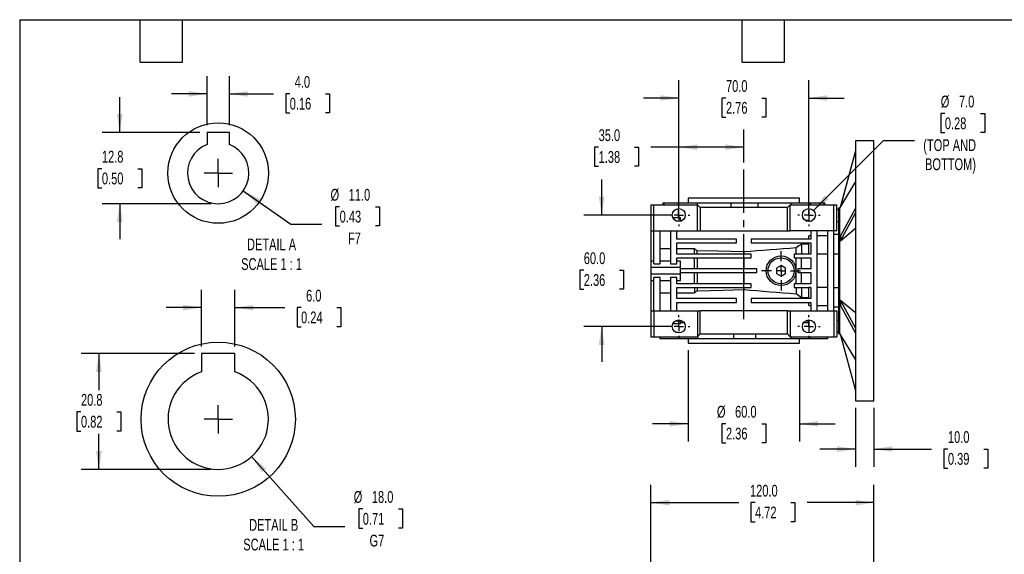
# Model space of a CAD drawing. Header units: millimetres. Extents: x 19 to 819, y 19 to 629.
# Tile 3 of 7: x 19 to 549, y 341 to 629. Entities that reach past the tile are written whole.
import ezdxf

# ---------------------------------------------------------------- set-up
doc = ezdxf.new("R2010")
doc.units = ezdxf.units.MM
doc.header["$LTSCALE"] = 3
doc.linetypes.add('SLD-Center', pattern=[19.05, 15.24, -1.27, 1.27, -1.27])
doc.linetypes.add('SLD-Solid', pattern=[0])
doc.layers.add('CENTER', color=40, linetype='SLD-Center')
doc.layers.add('SLD-DEFPOINTS', color=7, linetype='Continuous')
doc.layers.add('DIMENSIONS', color=140, linetype='SLD-Solid', lineweight=25)
doc.layers.add('TEXT', color=140, linetype='SLD-Solid', lineweight=25)
doc.styles.add('SLDTEXTSTYLE0', font='TXT', dxfattribs={"width": 0.7})
doc.dimstyles.new('SLDDIMSTYLE1', dxfattribs={"dimtxt": 6.474023, "dimasz": 9.906, "dimexe": 0, "dimexo": 0.0625, "dimgap": 1.618506, "dimtad": 0, "dimtih": 1, "dimtoh": 1, "dimrnd": 1e-09, "dimzin": 4, "dimdsep": 46, "dimtxsty": 'SLDTEXTSTYLE0', "dimsah": 1, "dimcen": 0, "dimadec": 0, "dimazin": 1, "dimtfac": 1, "dimtofl": 0, "dimtmove": 0, "dimatfit": 3, "dimfxl": 0, "dimfrac": 2, "dimtolj": 1, "dimtzin": 12, "dimarcsym": 0})
doc.dimstyles.new('SLDDIMSTYLE10', dxfattribs={"dimtxt": 6.474023, "dimasz": 9.906, "dimexe": 0, "dimexo": 0.0625, "dimgap": 1.618506, "dimtad": 0, "dimtih": 1, "dimtoh": 1, "dimlfac": 0.333333, "dimrnd": 1e-09, "dimzin": 12, "dimdsep": 46, "dimtxsty": 'SLDTEXTSTYLE0', "dimsah": 1, "dimcen": 0.09, "dimadec": 0, "dimazin": 3, "dimtfac": 1, "dimtofl": 0, "dimtmove": 0, "dimatfit": 3, "dimfxl": 0, "dimfrac": 2, "dimtolj": 1, "dimtzin": 12, "dimarcsym": 0})
doc.dimstyles.new('SLDDIMSTYLE2', dxfattribs={"dimtxt": 6.474023, "dimasz": 9.906, "dimexe": 0, "dimexo": 0.0625, "dimgap": 1.618506, "dimtad": 0, "dimtih": 1, "dimtoh": 1, "dimrnd": 1e-09, "dimzin": 4, "dimdsep": 46, "dimtxsty": 'SLDTEXTSTYLE0', "dimsah": 1, "dimcen": 0.09, "dimadec": 0, "dimazin": 1, "dimtfac": 1, "dimtmove": 0, "dimatfit": 0, "dimfxl": 0, "dimfrac": 2, "dimtolj": 1, "dimtzin": 12, "dimarcsym": 0})
doc.dimstyles.new('SLDDIMSTYLE3', dxfattribs={"dimtxt": 6.474023, "dimasz": 9.906, "dimexe": 0, "dimexo": 0.0625, "dimgap": 1.618506, "dimtad": 0, "dimtih": 1, "dimtoh": 1, "dimrnd": 1e-09, "dimzin": 4, "dimdsep": 46, "dimtxsty": 'SLDTEXTSTYLE0', "dimsah": 1, "dimcen": 0.09, "dimadec": 0, "dimazin": 1, "dimtfac": 1, "dimtofl": 0, "dimtmove": 0, "dimatfit": 3, "dimfxl": 0, "dimfrac": 2, "dimtolj": 1, "dimtzin": 12, "dimarcsym": 0})
doc.dimstyles.new('SLDDIMSTYLE7', dxfattribs={"dimtxt": 6.474023, "dimasz": 9.906, "dimexe": 0, "dimexo": 0.0625, "dimgap": 1.618506, "dimtad": 0, "dimtih": 1, "dimtoh": 1, "dimlfac": 0.333333, "dimrnd": 1e-09, "dimzin": 4, "dimdsep": 46, "dimtxsty": 'SLDTEXTSTYLE0', "dimsah": 1, "dimcen": 0.09, "dimadec": 0, "dimazin": 1, "dimtfac": 1, "dimtmove": 0, "dimatfit": 0, "dimfxl": 0, "dimfrac": 2, "dimtolj": 1, "dimtzin": 12, "dimarcsym": 0})
doc.dimstyles.new('SLDDIMSTYLE8', dxfattribs={"dimtxt": 6.474023, "dimasz": 9.906, "dimexe": 0, "dimexo": 0.0625, "dimgap": 1.618506, "dimtad": 0, "dimtih": 1, "dimtoh": 1, "dimlfac": 0.333333, "dimrnd": 1e-09, "dimzin": 4, "dimdsep": 46, "dimtxsty": 'SLDTEXTSTYLE0', "dimsah": 1, "dimcen": 0, "dimadec": 0, "dimazin": 1, "dimtfac": 1, "dimtofl": 0, "dimtmove": 0, "dimatfit": 3, "dimfxl": 0, "dimfrac": 2, "dimtolj": 1, "dimtzin": 12, "dimarcsym": 0})
doc.dimstyles.new('SLDDIMSTYLE9', dxfattribs={"dimtxt": 6.474023, "dimasz": 9.906, "dimexe": 0, "dimexo": 0.0625, "dimgap": 1.618506, "dimtad": 0, "dimtih": 1, "dimtoh": 1, "dimlfac": 0.333333, "dimrnd": 1e-09, "dimzin": 12, "dimdsep": 46, "dimtxsty": 'SLDTEXTSTYLE0', "dimsah": 1, "dimcen": 0.09, "dimadec": 0, "dimazin": 3, "dimtfac": 1, "dimtmove": 0, "dimatfit": 0, "dimfxl": 0, "dimfrac": 2, "dimtolj": 1, "dimtzin": 12, "dimarcsym": 0})

# ---------------------------------------------------------------- blocks, each defined once
blk = doc.blocks.new('_D_8')
at = {"layer": 'DIMENSIONS'}
for p, q in [((358.58, 280.16), (358.58, 378.17)), ((478.58, 329.41), (478.58, 378.17)), ((358.58, 368.65), (405.83, 368.65)), ((414.6, 368.65), (412.43, 368.65)), ((412.43, 368.65), (412.43, 358.36)), ((433.84, 368.65), (436.01, 368.65)), ((436.01, 368.65), (436.01, 358.36)), ((478.58, 368.65), (442.61, 368.65)), ((412.43, 358.36), (414.6, 358.36)), ((436.01, 358.36), (433.84, 358.36))]:
    blk.add_line(p, q, dxfattribs=at)
for points in [[(358.58, 368.65), (368.49, 367.13), (368.49, 370.17)], [(478.58, 368.65), (468.68, 370.17), (468.68, 367.13)]]:
    blk.add_solid(points, dxfattribs=at)
at = {"layer": 'DIMENSIONS', "char_height": 6.35, "attachment_point": 1, "style": 'SLDTEXTSTYLE0'}
for s, insert in [('120.0', (411.91, 378.28)), ('4.72', (414.6, 366.55))]:
    blk.add_mtext(s, dxfattribs=dict(at, insert=insert))
blk = doc.blocks.new('_D_17')
at = {"layer": 'DIMENSIONS'}
for p, q in [((332.11, 523.48), (332.11, 542.53)), ((369.77, 523.48), (322.59, 523.48)), ((322.49, 493.78), (320.32, 493.78)), ((320.32, 493.78), (320.32, 483.49)), ((341.73, 493.78), (343.91, 493.78)), ((343.91, 493.78), (343.91, 483.49)), ((320.32, 483.49), (322.49, 483.49)), ((343.91, 483.49), (341.73, 483.49)), ((369.77, 463.48), (322.59, 463.48)), ((332.11, 463.48), (332.11, 444.43))]:
    blk.add_line(p, q, dxfattribs=at)
for points in [[(332.11, 523.48), (333.64, 533.39), (330.59, 533.39)], [(332.11, 463.48), (330.59, 453.58), (333.64, 453.58)]]:
    blk.add_solid(points, dxfattribs=at)
at = {"layer": 'DIMENSIONS', "char_height": 6.35, "attachment_point": 1, "style": 'SLDTEXTSTYLE0'}
for s, insert in [('60.0', (322.49, 503.41)), ('2.36', (322.49, 491.68))]:
    blk.add_mtext(s, dxfattribs=dict(at, insert=insert))
blk = doc.blocks.new('_D_18')
at = {"layer": 'DIMENSIONS'}
for p, q in [((373.58, 527.29), (373.58, 596.01)), ((443.58, 527.29), (443.58, 596.01)), ((373.58, 586.48), (354.53, 586.48)), ((398.98, 586.48), (396.81, 586.48)), ((396.81, 586.48), (396.81, 576.19)), ((418.22, 586.48), (420.4, 586.48)), ((420.4, 586.48), (420.4, 576.19)), ((443.58, 586.48), (462.63, 586.48)), ((396.81, 576.19), (398.98, 576.19)), ((420.4, 576.19), (418.22, 576.19))]:
    blk.add_line(p, q, dxfattribs=at)
for points in [[(373.58, 586.48), (363.68, 588.01), (363.68, 584.96)], [(443.58, 586.48), (453.49, 584.96), (453.49, 588.01)]]:
    blk.add_solid(points, dxfattribs=at)
at = {"layer": 'DIMENSIONS', "char_height": 6.35, "attachment_point": 1, "style": 'SLDTEXTSTYLE0'}
for s, insert in [('70.0', (398.98, 596.12)), ('2.76', (398.98, 584.38))]:
    blk.add_mtext(s, dxfattribs=dict(at, insert=insert))
blk = doc.blocks.new('_D_19')
at = {"layer": 'DIMENSIONS'}
for p, q in [((516.72, 578.12), (514.55, 578.12)), ((514.55, 578.12), (514.55, 567.84)), ((535.96, 578.12), (538.14, 578.12)), ((538.14, 578.12), (538.14, 567.84)), ((514.55, 567.84), (516.72, 567.84)), ((538.14, 567.84), (535.96, 567.84)), ((446.06, 525.96), (483.68, 563.58)), ((483.68, 563.58), (500.35, 563.58))]:
    blk.add_line(p, q, dxfattribs=at)
blk.add_solid([(446.06, 525.96), (454.14, 531.88), (451.99, 534.04)], dxfattribs=at)
at = {"layer": 'DIMENSIONS', "char_height": 6.35, "attachment_point": 1, "style": 'SLDTEXTSTYLE0'}
for s, insert in [('%%c', (514.53, 587.76)), ('7.0', (524.3, 587.76)), ('0.28', (516.72, 576.02)), ('(TOP AND', (505.11, 564.28)), ('BOTTOM)', (506.06, 553.99))]:
    blk.add_mtext(s, dxfattribs=dict(at, insert=insert))
blk = doc.blocks.new('_D_20')
at = {"layer": 'DIMENSIONS'}
for p, q in [((378.58, 450.67), (378.58, 401.59)), ((438.58, 450.67), (438.58, 401.59)), ((378.58, 411.12), (359.53, 411.12)), ((398.98, 411.12), (396.81, 411.12)), ((396.81, 411.12), (396.81, 400.83)), ((418.22, 411.12), (420.4, 411.12)), ((420.4, 411.12), (420.4, 400.83)), ((438.58, 411.12), (457.63, 411.12)), ((396.81, 400.83), (398.98, 400.83)), ((420.4, 400.83), (418.22, 400.83))]:
    blk.add_line(p, q, dxfattribs=at)
for points in [[(378.58, 411.12), (368.68, 412.64), (368.68, 409.59)], [(438.58, 411.12), (448.49, 409.59), (448.49, 412.64)]]:
    blk.add_solid(points, dxfattribs=at)
at = {"layer": 'DIMENSIONS', "char_height": 6.35, "attachment_point": 1, "style": 'SLDTEXTSTYLE0'}
for s, insert in [('%%c', (394.1, 420.75)), ('60.0', (403.87, 420.75)), ('2.36', (398.98, 409.01))]:
    blk.add_mtext(s, dxfattribs=dict(at, insert=insert))
blk = doc.blocks.new('_D_21')
at = {"layer": 'DIMENSIONS'}
for p, q in [((373.58, 527.29), (373.58, 569.53)), ((408.58, 551.84), (408.58, 569.53)), ((330.48, 560.01), (328.31, 560.01)), ((328.31, 560.01), (328.31, 549.72)), ((349.72, 560.01), (351.9, 560.01)), ((351.9, 560.01), (351.9, 549.72)), ((373.58, 560.01), (358.49, 560.01)), ((408.58, 560.01), (373.58, 560.01)), ((328.31, 549.72), (330.48, 549.72)), ((351.9, 549.72), (349.72, 549.72))]:
    blk.add_line(p, q, dxfattribs=at)
for points in [[(373.58, 560.01), (383.49, 558.49), (383.49, 561.53)], [(408.58, 560.01), (398.68, 561.53), (398.68, 558.49)]]:
    blk.add_solid(points, dxfattribs=at)
at = {"layer": 'DIMENSIONS', "char_height": 6.35, "attachment_point": 1, "style": 'SLDTEXTSTYLE0'}
for s, insert in [('35.0', (330.48, 569.64)), ('1.38', (330.48, 557.91))]:
    blk.add_mtext(s, dxfattribs=dict(at, insert=insert))
blk = doc.blocks.new('_D_22')
at = {"layer": 'DIMENSIONS'}
for p, q in [((468.58, 419.67), (468.58, 387.99)), ((478.58, 419.67), (478.58, 387.99)), ((468.58, 397.51), (449.53, 397.51)), ((478.58, 397.51), (509.6, 397.51)), ((518.37, 397.51), (516.19, 397.51)), ((516.19, 397.51), (516.19, 387.22)), ((537.61, 397.51), (539.78, 397.51)), ((539.78, 397.51), (539.78, 387.22)), ((516.19, 387.22), (518.37, 387.22)), ((539.78, 387.22), (537.61, 387.22))]:
    blk.add_line(p, q, dxfattribs=at)
for points in [[(468.58, 397.51), (458.68, 399.04), (458.68, 395.99)], [(478.58, 397.51), (488.49, 395.99), (488.49, 399.04)]]:
    blk.add_solid(points, dxfattribs=at)
at = {"layer": 'DIMENSIONS', "char_height": 6.35, "attachment_point": 1, "style": 'SLDTEXTSTYLE0'}
for s, insert in [('10.0', (518.37, 407.15)), ('0.39', (518.37, 395.41))]:
    blk.add_mtext(s, dxfattribs=dict(at, insert=insert))
blk = doc.blocks.new('SW_CENTERMARKSYMBOL_9')
at = {"layer": 'CENTER', "color": 0}
for p, q in [((0, 5.08), (0, 6.04)), ((-5.08, 0), (-6.04, 0)), ((0, 0), (-2.54, 0)), ((0, 0), (0, 2.54)), ((0, 0), (0, -2.54)), ((0, 0), (2.54, 0)), ((5.08, 0), (6.04, 0)), ((0, -5.08), (0, -6.04))]:
    blk.add_line(p, q, dxfattribs=at)
blk = doc.blocks.new('SW_CENTERMARKSYMBOL_10')
at = {"layer": 'CENTER', "color": 0}
for p, q in [((0, 5.08), (0, 6.04)), ((-5.08, 0), (-6.04, 0)), ((0, 0), (-2.54, 0)), ((0, 0), (0, 2.54)), ((0, 0), (0, -2.54)), ((0, 0), (2.54, 0)), ((5.08, 0), (6.04, 0)), ((0, -5.08), (0, -6.04))]:
    blk.add_line(p, q, dxfattribs=at)
blk = doc.blocks.new('SW_CENTERMARKSYMBOL_11')
at = {"layer": 'CENTER', "color": 0}
for p, q in [((0, 5.08), (0, 10.54)), ((-5.08, 0), (-10.54, 0)), ((0, 0), (-2.54, 0)), ((0, 0), (0, 2.54)), ((0, 0), (0, -2.54)), ((0, 0), (2.54, 0)), ((5.08, 0), (10.54, 0)), ((0, -5.08), (0, -10.54))]:
    blk.add_line(p, q, dxfattribs=at)
blk = doc.blocks.new('SW_CENTERMARKSYMBOL_12')
at = {"layer": 'CENTER', "color": 0}
for p, q in [((0, 5.08), (0, 6.04)), ((-5.08, 0), (-6.04, 0)), ((0, 0), (-2.54, 0)), ((0, 0), (0, 2.54)), ((0, 0), (0, -2.54)), ((0, 0), (2.54, 0)), ((5.08, 0), (6.04, 0)), ((0, -5.08), (0, -6.04))]:
    blk.add_line(p, q, dxfattribs=at)
blk = doc.blocks.new('SW_CENTERMARKSYMBOL_13')
at = {"layer": 'CENTER', "color": 0}
for p, q in [((0, 5.08), (0, 6.04)), ((-5.08, 0), (-6.04, 0)), ((0, 0), (-2.54, 0)), ((0, 0), (0, 2.54)), ((0, 0), (0, -2.54)), ((0, 0), (2.54, 0)), ((5.08, 0), (6.04, 0)), ((0, -5.08), (0, -6.04))]:
    blk.add_line(p, q, dxfattribs=at)
blk = doc.blocks.new('_D_23')
at = {"layer": 'DIMENSIONS'}
for p, q in [((119.83, 571.78), (119.83, 598.23)), ((131.83, 571.78), (131.83, 598.23)), ((119.83, 588.71), (100.78, 588.71)), ((131.83, 588.71), (155.54, 588.71)), ((164.31, 588.71), (162.13, 588.71)), ((162.13, 588.71), (162.13, 578.42)), ((183.55, 588.71), (185.72, 588.71)), ((185.72, 588.71), (185.72, 578.42)), ((162.13, 578.42), (164.31, 578.42)), ((185.72, 578.42), (183.55, 578.42))]:
    blk.add_line(p, q, dxfattribs=at)
for points in [[(119.83, 588.71), (109.92, 590.23), (109.92, 587.18)], [(131.83, 588.71), (141.74, 587.18), (141.74, 590.23)]]:
    blk.add_solid(points, dxfattribs=at)
at = {"layer": 'DIMENSIONS', "char_height": 6.35, "attachment_point": 1, "style": 'SLDTEXTSTYLE0'}
for s, insert in [('4.0', (167, 598.34)), ('0.16', (164.31, 586.6))]:
    blk.add_mtext(s, dxfattribs=dict(at, insert=insert))
blk = doc.blocks.new('_D_24')
at = {"layer": 'DIMENSIONS'}
for p, q in [((139.31, 536.55), (164.84, 518.52)), ((191.16, 527.92), (188.98, 527.92)), ((188.98, 527.92), (188.98, 517.63)), ((210.39, 527.92), (212.57, 527.92)), ((212.57, 527.92), (212.57, 517.63)), ((164.84, 518.52), (181.51, 518.52)), ((188.98, 517.63), (191.16, 517.63)), ((212.57, 517.63), (210.39, 517.63))]:
    blk.add_line(p, q, dxfattribs=at)
blk.add_solid([(139.31, 536.55), (146.52, 529.59), (148.28, 532.08)], dxfattribs=at)
at = {"layer": 'DIMENSIONS', "char_height": 6.35, "attachment_point": 1, "style": 'SLDTEXTSTYLE0'}
for s, insert in [('%%c', (186.27, 537.56)), ('11.0', (196.04, 537.56)), ('0.43', (191.16, 525.82)), ('F7', (195.65, 514.08))]:
    blk.add_mtext(s, dxfattribs=dict(at, insert=insert))
blk = doc.blocks.new('_D_25')
at = {"layer": 'DIMENSIONS'}
for p, q in [((72.9, 567.97), (72.9, 587.02)), ((116.02, 567.97), (63.37, 567.97)), ((63.28, 548.43), (61.1, 548.43)), ((61.1, 548.43), (61.1, 538.15)), ((82.52, 548.43), (84.69, 548.43)), ((84.69, 548.43), (84.69, 538.15)), ((61.1, 538.15), (63.28, 538.15)), ((84.69, 538.15), (82.52, 538.15)), ((122.02, 529.57), (63.37, 529.57)), ((72.9, 529.57), (72.9, 510.52))]:
    blk.add_line(p, q, dxfattribs=at)
for points in [[(72.9, 567.97), (74.42, 577.88), (71.37, 577.88)], [(72.9, 529.57), (71.37, 519.67), (74.42, 519.67)]]:
    blk.add_solid(points, dxfattribs=at)
at = {"layer": 'DIMENSIONS', "char_height": 6.35, "attachment_point": 1, "style": 'SLDTEXTSTYLE0'}
for s, insert in [('12.8', (63.28, 558.07)), ('0.50', (63.28, 546.33))]:
    blk.add_mtext(s, dxfattribs=dict(at, insert=insert))
blk = doc.blocks.new('SW_CENTERMARKSYMBOL_14')
at = {"layer": 'CENTER', "color": 0}
for q in [(0, 7.62), (-7.62, 0), (0, -7.62), (7.62, 0)]:
    blk.add_line((0, 0), q, dxfattribs=at)
blk = doc.blocks.new('_D_26')
at = {"layer": 'DIMENSIONS'}
for p, q in [((116.83, 452.77), (116.83, 483.17)), ((134.83, 452.77), (134.83, 483.17)), ((116.83, 473.65), (97.78, 473.65)), ((134.83, 473.65), (161.65, 473.65)), ((170.42, 473.65), (168.25, 473.65)), ((168.25, 473.65), (168.25, 463.36)), ((189.66, 473.65), (191.83, 473.65)), ((191.83, 473.65), (191.83, 463.36)), ((168.25, 463.36), (170.42, 463.36)), ((191.83, 463.36), (189.66, 463.36))]:
    blk.add_line(p, q, dxfattribs=at)
for points in [[(116.83, 473.65), (106.92, 475.17), (106.92, 472.12)], [(134.83, 473.65), (144.74, 472.12), (144.74, 475.17)]]:
    blk.add_solid(points, dxfattribs=at)
at = {"layer": 'DIMENSIONS', "char_height": 6.35, "attachment_point": 1, "style": 'SLDTEXTSTYLE0'}
for s, insert in [('6.0', (173.11, 483.28)), ('0.24', (170.42, 471.54))]:
    blk.add_mtext(s, dxfattribs=dict(at, insert=insert))
blk = doc.blocks.new('_D_27')
at = {"layer": 'DIMENSIONS'}
for p, q in [((113.02, 448.96), (52.12, 448.96)), ((61.64, 448.96), (61.64, 429.25)), ((52.02, 417.51), (49.85, 417.51)), ((49.85, 417.51), (49.85, 407.22)), ((71.26, 417.51), (73.44, 417.51)), ((73.44, 417.51), (73.44, 407.22)), ((49.85, 407.22), (52.02, 407.22)), ((61.64, 386.56), (61.64, 405.77)), ((73.44, 407.22), (71.26, 407.22)), ((122.02, 386.56), (52.12, 386.56))]:
    blk.add_line(p, q, dxfattribs=at)
for points in [[(61.64, 448.96), (60.12, 439.06), (63.17, 439.06)], [(61.64, 386.56), (63.17, 396.47), (60.12, 396.47)]]:
    blk.add_solid(points, dxfattribs=at)
at = {"layer": 'DIMENSIONS', "char_height": 6.35, "attachment_point": 1, "style": 'SLDTEXTSTYLE0'}
for s, insert in [('20.8', (52.02, 427.15)), ('0.82', (52.02, 415.41))]:
    blk.add_mtext(s, dxfattribs=dict(at, insert=insert))
blk = doc.blocks.new('_D_28')
at = {"layer": 'DIMENSIONS'}
for p, q in [((143.8, 393.41), (177.28, 355.84)), ((203.6, 365.25), (201.43, 365.25)), ((201.43, 365.25), (201.43, 354.96)), ((222.84, 365.25), (225.02, 365.25)), ((225.02, 365.25), (225.02, 354.96)), ((177.28, 355.84), (193.95, 355.84)), ((201.43, 354.96), (203.6, 354.96)), ((225.02, 354.96), (222.84, 354.96))]:
    blk.add_line(p, q, dxfattribs=at)
blk.add_solid([(143.8, 393.41), (149.25, 385), (151.53, 387.03)], dxfattribs=at)
at = {"layer": 'DIMENSIONS', "char_height": 6.35, "attachment_point": 1, "style": 'SLDTEXTSTYLE0'}
for s, insert in [('%%c', (198.72, 374.88)), ('18.0', (208.49, 374.88)), ('0.71', (203.6, 363.14)), ('G7', (207.25, 351.4))]:
    blk.add_mtext(s, dxfattribs=dict(at, insert=insert))
blk = doc.blocks.new('SW_CENTERMARKSYMBOL_15')
at = {"layer": 'CENTER', "color": 0}
for q in [(0, 7.62), (-7.62, 0), (0, -7.62), (7.62, 0)]:
    blk.add_line((0, 0), q, dxfattribs=at)

msp = doc.modelspace()

# ---------------------------------------------------------------- linework, layer by layer
for p, q in [((131.83, 567.972), (119.83, 567.972)), ((119.83, 567.972), (119.83, 561.442)), ((131.83, 561.442), (131.83, 567.972)), ((478.583, 563.482), (468.583, 563.482)), ((468.583, 563.482), (468.583, 423.482)), ((478.583, 423.482), (478.583, 563.482)), ((468.583, 558.022), (460.563, 528.172)), ((468.583, 558.004), (460.563, 528.139)), ((468.583, 541.458), (460.563, 528.098)), ((364.993, 529.982), (364.993, 528.982)), ((364.993, 529.982), (365.678, 529.982)), ((365.678, 528.982), (365.678, 529.982)), ((365.678, 529.982), (373.245, 529.982)), ((373.245, 529.982), (373.245, 528.982)), ((373.245, 529.982), (383.684, 529.982)), ((378.583, 532.482), (378.583, 529.982)), ((408.583, 532.482), (378.583, 532.482)), ((383.684, 528.881), (383.684, 529.982)), ((383.684, 529.982), (401.641, 529.982)), ((401.641, 529.982), (401.641, 527.482)), ((401.641, 529.982), (416.276, 529.982)), ((438.583, 532.482), (408.583, 532.482)), ((416.276, 527.482), (416.276, 529.982)), ((416.276, 529.982), (434.104, 529.982)), ((434.104, 529.982), (434.104, 528.982)), ((434.104, 529.982), (444.362, 529.982)), ((438.583, 529.982), (438.583, 532.482)), ((444.362, 528.982), (444.362, 529.982)), ((444.362, 529.982), (451.617, 529.982)), ((451.617, 529.982), (451.617, 528.982)), ((451.617, 529.982), (452.173, 529.982)), ((452.173, 528.982), (452.173, 529.982)), ((358.583, 528.982), (358.583, 514.982)), ((358.583, 528.982), (360.083, 528.982)), ((360.083, 514.982), (360.083, 528.982)), ((360.083, 528.982), (383.583, 528.982)), ((373.245, 526.965), (373.245, 521.909)), ((383.583, 514.982), (383.583, 528.982)), ((383.583, 528.982), (385.083, 527.482)), ((385.083, 527.482), (385.083, 514.982)), ((432.083, 527.482), (385.083, 527.482)), ((433.583, 528.982), (432.083, 527.482)), ((432.083, 514.982), (432.083, 527.482)), ((433.583, 514.982), (433.583, 528.982)), ((433.583, 528.982), (457.083, 528.982)), ((443.583, 526.982), (443.583, 520.043)), ((457.083, 514.982), (457.083, 528.982)), ((457.083, 528.982), (458.583, 528.982)), ((458.583, 514.982), (458.583, 528.982)), ((459.583, 526.482), (458.583, 526.482)), ((460.023, 527.232), (459.583, 527.232)), ((459.583, 527.232), (459.583, 459.732)), ((460.563, 528.131), (460.023, 527.232)), ((460.023, 527.232), (460.023, 493.482)), ((460.563, 528.172), (460.563, 528.139)), ((460.563, 528.139), (460.563, 528.098)), ((460.563, 512.11), (468.583, 527.042)), ((460.563, 509.512), (468.583, 524.444)), ((374.583, 521.909), (370.457, 521.909)), ((371.959, 520.382), (375.208, 520.382)), ((374.583, 520.382), (374.583, 521.909)), ((443.583, 520.482), (441.781, 520.482)), ((444.236, 520.043), (443.583, 520.043)), ((458.583, 520.043), (459.583, 520.043)), ((358.583, 514.982), (360.083, 514.982)), ((358.583, 514.982), (358.583, 498.732)), ((360.083, 514.982), (383.583, 514.982)), ((360.083, 497.156), (360.083, 514.982)), ((363.583, 497.156), (363.583, 514.982)), ((369.083, 514.982), (369.083, 497.156)), ((372.583, 510.482), (372.583, 514.982)), ((383.583, 514.982), (385.083, 514.982)), ((385.083, 514.982), (432.083, 514.982)), ((432.083, 514.982), (433.583, 514.982)), ((457.083, 514.982), (433.583, 514.982)), ((444.583, 514.982), (444.583, 510.482)), ((448.083, 471.982), (448.083, 514.982)), ((453.583, 514.982), (453.583, 471.982)), ((458.583, 514.982), (457.083, 514.982)), ((457.083, 471.982), (457.083, 514.982)), ((468.583, 516.171), (460.563, 509.491)), ((404.583, 510.482), (372.583, 510.482)), ((372.583, 508.482), (404.583, 508.482)), ((372.583, 502.482), (372.583, 508.482)), ((404.583, 508.482), (404.583, 510.482)), ((412.583, 510.482), (412.583, 508.482)), ((444.583, 510.482), (412.583, 510.482)), ((412.583, 508.482), (444.583, 508.482)), ((444.583, 512.26), (443.583, 512.26)), ((443.583, 510.482), (443.583, 512.26)), ((443.583, 502.565), (443.583, 508.482)), ((444.583, 508.482), (444.583, 502.482)), ((453.583, 512.26), (448.083, 512.26)), ((459.583, 512.952), (457.083, 512.952)), ((460.563, 512.11), (460.563, 509.512)), ((460.563, 509.512), (460.563, 509.491)), ((369.083, 505.296), (363.583, 505.296)), ((382.083, 505.296), (372.583, 505.296)), ((382.083, 502.482), (382.083, 505.296)), ((383.453, 502.482), (383.453, 504.292)), ((408.583, 503.644), (408.583, 502.482)), ((436.803, 502.482), (436.803, 505.822)), ((443.583, 507.845), (439.583, 507.845)), ((439.583, 507.845), (439.583, 502.482)), ((360.083, 498.732), (358.583, 498.732)), ((358.583, 498.732), (358.583, 495.231)), ((369.083, 498.732), (363.583, 498.732)), ((412.583, 502.482), (372.583, 502.482)), ((372.583, 500.482), (412.583, 500.482)), ((372.583, 497.156), (372.583, 500.482)), ((374.583, 498.732), (372.583, 498.732)), ((374.583, 495.231), (374.583, 498.732)), ((382.083, 494.482), (382.083, 500.482)), ((383.453, 500.482), (383.453, 494.482)), ((408.583, 500.482), (408.583, 494.482)), ((412.583, 500.482), (412.583, 502.482)), ((435.583, 502.482), (435.583, 500.482)), ((444.583, 502.482), (435.583, 502.482)), ((435.583, 500.482), (444.583, 500.482)), ((436.803, 486.482), (436.803, 500.482)), ((439.583, 494.482), (439.583, 500.482)), ((443.583, 502.565), (444.583, 502.565)), ((444.583, 500.482), (444.583, 494.482)), ((448.083, 502.565), (453.583, 502.565)), ((457.083, 502.565), (459.583, 502.565)), ((374.583, 495.231), (358.583, 495.231)), ((358.583, 495.231), (358.583, 491.732)), ((360.083, 497.156), (363.583, 497.156)), ((369.083, 497.156), (372.583, 497.156)), ((374.583, 491.732), (374.583, 495.231)), ((415.583, 494.482), (374.583, 494.482)), ((415.583, 492.482), (415.583, 494.482)), ((428.583, 496.369), (426.083, 494.925)), ((426.083, 494.925), (426.083, 492.038)), ((431.083, 494.925), (428.583, 496.369)), ((431.083, 492.038), (431.083, 494.925)), ((437.583, 494.482), (437.583, 492.482)), ((444.583, 494.482), (437.583, 494.482)), ((460.023, 493.482), (460.023, 459.732)), ((374.583, 491.732), (358.583, 491.732)), ((358.583, 491.732), (358.583, 488.232)), ((358.583, 488.232), (360.083, 488.232)), ((358.583, 488.232), (358.583, 471.982)), ((363.583, 489.808), (360.083, 489.808)), ((360.083, 471.982), (360.083, 489.808)), ((363.583, 471.982), (363.583, 489.808)), ((363.583, 488.232), (369.083, 488.232)), ((372.583, 489.808), (369.083, 489.808)), ((369.083, 489.808), (369.083, 471.982)), ((372.583, 486.482), (372.583, 489.808)), ((372.583, 488.232), (374.583, 488.232)), ((374.583, 492.482), (415.583, 492.482)), ((374.583, 488.232), (374.583, 491.732)), ((382.083, 486.482), (382.083, 492.482)), ((383.453, 492.482), (383.453, 486.482)), ((408.583, 492.482), (408.583, 486.482)), ((426.083, 492.038), (428.583, 490.595)), ((428.583, 490.595), (431.083, 492.038)), ((437.583, 492.482), (444.583, 492.482)), ((439.583, 486.482), (439.583, 492.482)), ((444.583, 492.482), (444.583, 486.482)), ((412.583, 486.482), (372.583, 486.482)), ((372.583, 484.482), (412.583, 484.482)), ((372.583, 478.482), (372.583, 484.482)), ((382.083, 484.482), (382.083, 481.667)), ((383.453, 484.482), (383.453, 482.672)), ((408.583, 484.482), (408.583, 483.319)), ((412.583, 484.482), (412.583, 486.482)), ((435.583, 486.482), (435.583, 484.482)), ((444.583, 486.482), (435.583, 486.482)), ((435.583, 484.482), (444.583, 484.482)), ((436.803, 484.482), (436.803, 481.141)), ((439.583, 484.482), (439.583, 479.119)), ((444.583, 484.398), (443.583, 484.398)), ((443.583, 478.482), (443.583, 484.398)), ((444.583, 484.482), (444.583, 478.482)), ((453.583, 484.398), (448.083, 484.398)), ((457.083, 484.398), (459.583, 484.398)), ((363.583, 481.667), (369.083, 481.667)), ((372.583, 481.667), (382.083, 481.667)), ((404.583, 478.482), (372.583, 478.482)), ((404.583, 476.482), (404.583, 478.482)), ((412.583, 478.482), (412.583, 476.482)), ((444.583, 478.482), (412.583, 478.482)), ((439.583, 479.119), (443.583, 479.119)), ((460.563, 477.473), (460.563, 477.452)), ((468.583, 470.793), (460.563, 477.473)), ((460.563, 477.452), (460.563, 474.854)), ((460.563, 477.452), (468.583, 462.52)), ((358.583, 471.982), (358.583, 457.982)), ((358.583, 471.982), (360.083, 471.982)), ((360.083, 471.982), (360.083, 457.982)), ((360.083, 471.982), (383.583, 471.982)), ((372.583, 476.482), (404.583, 476.482)), ((372.583, 471.982), (372.583, 476.482)), ((383.583, 471.982), (383.583, 457.982)), ((383.583, 471.982), (385.083, 471.982)), ((385.083, 459.482), (385.083, 471.982)), ((432.083, 471.982), (385.083, 471.982)), ((412.583, 476.482), (444.583, 476.482)), ((432.083, 459.482), (432.083, 471.982)), ((432.083, 471.982), (433.583, 471.982)), ((433.583, 471.982), (433.583, 457.982)), ((433.583, 471.982), (457.083, 471.982)), ((443.583, 474.703), (443.583, 476.482)), ((443.583, 474.703), (444.583, 474.703)), ((444.583, 476.482), (444.583, 471.982)), ((448.083, 474.703), (453.583, 474.703)), ((457.083, 474.012), (459.583, 474.012)), ((457.083, 471.982), (457.083, 457.982)), ((457.083, 471.982), (458.583, 471.982)), ((458.583, 471.982), (458.583, 457.982)), ((460.563, 474.854), (468.583, 459.921)), ((371.781, 466.482), (375.386, 466.482)), ((371.959, 466.582), (375.208, 466.582)), ((374.583, 465.054), (374.583, 466.522)), ((441.781, 466.482), (443.583, 466.482)), ((442.083, 466.482), (443.583, 466.482)), ((443.583, 466.92), (444.236, 466.92)), ((443.583, 466.92), (443.583, 459.982)), ((458.583, 466.92), (459.583, 466.92)), ((370.457, 465.054), (374.583, 465.054)), ((376.456, 465.482), (374.583, 465.482)), ((443.583, 465.482), (440.711, 465.482)), ((358.583, 457.982), (360.083, 457.982)), ((360.083, 457.982), (383.583, 457.982)), ((363.333, 457.982), (363.333, 456.982)), ((363.333, 456.982), (363.785, 456.982)), ((363.785, 456.982), (363.785, 457.982)), ((363.785, 456.982), (373.259, 456.982)), ((371.781, 460.482), (373.259, 460.482)), ((373.259, 460.482), (373.259, 459.997)), ((373.259, 457.982), (373.259, 456.982)), ((373.259, 456.982), (383.818, 456.982)), ((378.583, 456.982), (378.583, 454.482)), ((383.583, 457.982), (385.083, 459.482)), ((383.818, 456.982), (383.818, 458.217)), ((383.818, 456.982), (402.986, 456.982)), ((385.083, 459.482), (432.083, 459.482)), ((402.986, 459.482), (402.986, 456.982)), ((402.986, 456.982), (414.964, 456.982)), ((414.964, 456.982), (414.964, 459.482)), ((414.964, 456.982), (433.969, 456.982)), ((432.083, 459.482), (433.583, 457.982)), ((433.583, 457.982), (457.083, 457.982)), ((433.969, 457.982), (433.969, 456.982)), ((433.969, 456.982), (444.346, 456.982)), ((438.583, 454.482), (438.583, 456.982)), ((444.346, 456.982), (444.346, 457.982)), ((444.346, 456.982), (453.486, 456.982)), ((453.486, 457.982), (453.486, 456.982)), ((453.486, 456.982), (453.833, 456.982)), ((453.833, 456.982), (453.833, 457.982)), ((457.083, 457.982), (458.583, 457.982)), ((459.583, 460.482), (458.583, 460.482)), ((459.583, 459.732), (460.023, 459.732)), ((460.023, 459.732), (460.563, 458.833)), ((460.563, 458.865), (468.583, 445.505)), ((460.563, 458.865), (460.563, 458.824)), ((460.563, 458.824), (468.583, 428.959)), ((460.563, 458.824), (460.563, 458.792)), ((460.563, 458.792), (468.583, 428.942)), ((378.583, 454.482), (408.583, 454.482)), ((408.583, 454.482), (438.583, 454.482)), ((116.83, 448.964), (116.83, 439.02)), ((134.83, 448.964), (116.83, 448.964)), ((134.83, 439.02), (134.83, 448.964)), ((468.583, 423.482), (478.583, 423.482))]:
    msp.add_line(p, q)
at = {"flags": 128}
for points in [[(408.583, 503.644), (394.511, 504.007), (383.453, 504.292)], [(383.453, 482.672), (397.526, 483.034), (408.583, 483.319)]]:
    msp.add_lwpolyline(points, dxfattribs=at)
for centre, radius in [((373.583, 523.482), 3.5), ((443.583, 523.482), 3.5), ((428.583, 493.482), 8), ((428.583, 493.482), 7), ((373.583, 463.482), 3.5), ((443.583, 463.482), 3.5)]:
    msp.add_circle(centre, radius)
for centre, radius, start, end in [((125.83, 546.072), 16.5, 111.32369, 68.67631), ((125.83, 413.564), 27, 109.47122, 70.52878)]:
    msp.add_arc(centre, radius, start, end)
for points in [[(383.453, 504.292), (382.997, 504.627), (382.541, 504.962), (382.083, 505.296)], [(436.803, 505.822), (427.396, 505.1), (417.989, 504.374), (408.583, 503.644)], [(439.583, 507.845), (438.655, 507.171), (437.728, 506.497), (436.803, 505.822)], [(382.083, 481.667), (382.541, 482.002), (382.997, 482.337), (383.453, 482.672)], [(408.583, 483.319), (417.989, 482.59), (427.396, 481.864), (436.803, 481.141)], [(436.803, 481.141), (437.728, 480.466), (438.655, 479.792), (439.583, 479.119)]]:
    msp.add_open_spline(points, degree=3)
at = {"layer": 'CENTER'}
msp.add_line((408.583, 467.432), (408.583, 548.032), dxfattribs=at)
at = {"layer": 'SLD-DEFPOINTS'}
for centre, radius in [((125.83, 546.071), 27.042), ((125.83, 413.564), 41.51)]:
    msp.add_circle(centre, radius, dxfattribs=at)
at = {"layer": 'TEXT'}
for p, q in [((19.05, 628.65), (819.15, 628.65)), ((19.05, 628.65), (19.05, 19.05)), ((83.82, 605.79), (83.82, 628.65)), ((106.68, 605.79), (106.68, 628.65)), ((407.67, 605.79), (407.67, 628.65)), ((430.53, 605.79), (430.53, 628.65)), ((83.82, 605.79), (106.68, 605.79)), ((407.67, 605.79), (430.53, 605.79))]:
    msp.add_line(p, q, dxfattribs=at)

# ---------------------------------------------------------------- block references
at = {"layer": 'CENTER'}
for name, p in [('SW_CENTERMARKSYMBOL_14', (125.83, 546.072)), ('SW_CENTERMARKSYMBOL_10', (373.583, 523.482)), ('SW_CENTERMARKSYMBOL_9', (443.583, 523.482)), ('SW_CENTERMARKSYMBOL_11', (428.583, 493.482)), ('SW_CENTERMARKSYMBOL_12', (373.583, 463.482)), ('SW_CENTERMARKSYMBOL_13', (443.583, 463.482)), ('SW_CENTERMARKSYMBOL_15', (125.83, 413.564))]:
    msp.add_blockref(name, p, dxfattribs=at)

# ---------------------------------------------------------------- texts
at = {"layer": 'TEXT', "char_height": 6.35, "attachment_point": 2, "style": 'SLDTEXTSTYLE0'}
for s, insert in [('DETAIL A^JSCALE 1 : 1', (154.534, 510.843)), ('DETAIL B^JSCALE 1 : 1', (155.679, 359.855))]:
    msp.add_mtext(s, dxfattribs=dict(at, insert=insert))

# ---------------------------------------------------------------- dimensions: what is measured, and where the dimension line sits
at = {"layer": 'DIMENSIONS'}
for base, p1, p2, dimstyle, picture, middle in [((119.83, 588.706), (131.83, 567.972), (119.83, 567.972), 'SLDDIMSTYLE7', '_D_23', (173.926, 588.706)), ((443.583, 586.482), (373.583, 523.482), (443.583, 523.482), 'SLDDIMSTYLE2', '_D_18', (408.604, 586.482)), ((408.583, 560.009), (373.583, 523.482), (408.583, 548.032), 'SLDDIMSTYLE3', '_D_21', (340.104, 560.009)), ((116.83, 473.648), (134.83, 448.964), (116.83, 448.964), 'SLDDIMSTYLE7', '_D_26', (180.041, 473.648)), ((478.583, 397.513), (468.583, 423.482), (478.583, 423.482), 'SLDDIMSTYLE2', '_D_22', (527.987, 397.513)), ((358.583, 368.65), (478.583, 325.597), (358.583, 276.347), 'SLDDIMSTYLE3', '_D_8', (424.22, 368.65))]:
    dim = msp.add_linear_dim(base=base, p1=p1, p2=p2, dimstyle=dimstyle, dxfattribs=at)
    dim.commit()
    dim.dimension.update_dxf_attribs({"geometry": picture, "text_midpoint": middle, "dimtype": 160})
for p1, p2, text, dimstyle, picture, middle in [((441.109, 521.007), (446.058, 525.957), '<>\\P(TOP AND\\PBOTTOM)', 'SLDDIMSTYLE1', '_D_19', (526.343, 566.924)), ((112.353, 555.591), (139.307, 536.552), '<>\\PF7', 'SLDDIMSTYLE8', '_D_24', (200.774, 521.865)), ((107.864, 433.719), (143.797, 393.41), '<>\\PG7', 'SLDDIMSTYLE8', '_D_28', (213.222, 359.189))]:
    dim = msp.add_diameter_dim_2p(p1=p1, p2=p2, text=text, dimstyle=dimstyle, dxfattribs=at)
    dim.commit()
    dim.dimension.update_dxf_attribs({"geometry": picture, "text_midpoint": middle, "dimtype": 163})
for base, p1, p2, dimstyle, picture, middle in [((72.897, 529.572), (119.83, 567.972), (125.83, 529.572), 'SLDDIMSTYLE9', '_D_25', (72.897, 548.434)), ((332.113, 463.482), (373.583, 523.482), (373.583, 463.482), 'SLDDIMSTYLE2', '_D_17', (332.113, 493.78)), ((61.644, 386.564), (116.83, 448.964), (125.83, 386.564), 'SLDDIMSTYLE10', '_D_27', (61.644, 417.513))]:
    dim = msp.add_linear_dim(base=base, p1=p1, p2=p2, angle=90, dimstyle=dimstyle, dxfattribs=at)
    dim.commit()
    dim.dimension.update_dxf_attribs({"geometry": picture, "text_midpoint": middle, "dimtype": 160})
dim = msp.add_linear_dim(base=(378.583, 411.117), p1=(438.583, 454.482), p2=(378.583, 454.482), text='%%c<>', dimstyle='SLDDIMSTYLE2', dxfattribs=at)
dim.commit()
dim.dimension.update_dxf_attribs({"geometry": '_D_20', "text_midpoint": (408.604, 411.117), "dimtype": 160})

doc.saveas('drawing.dxf')
